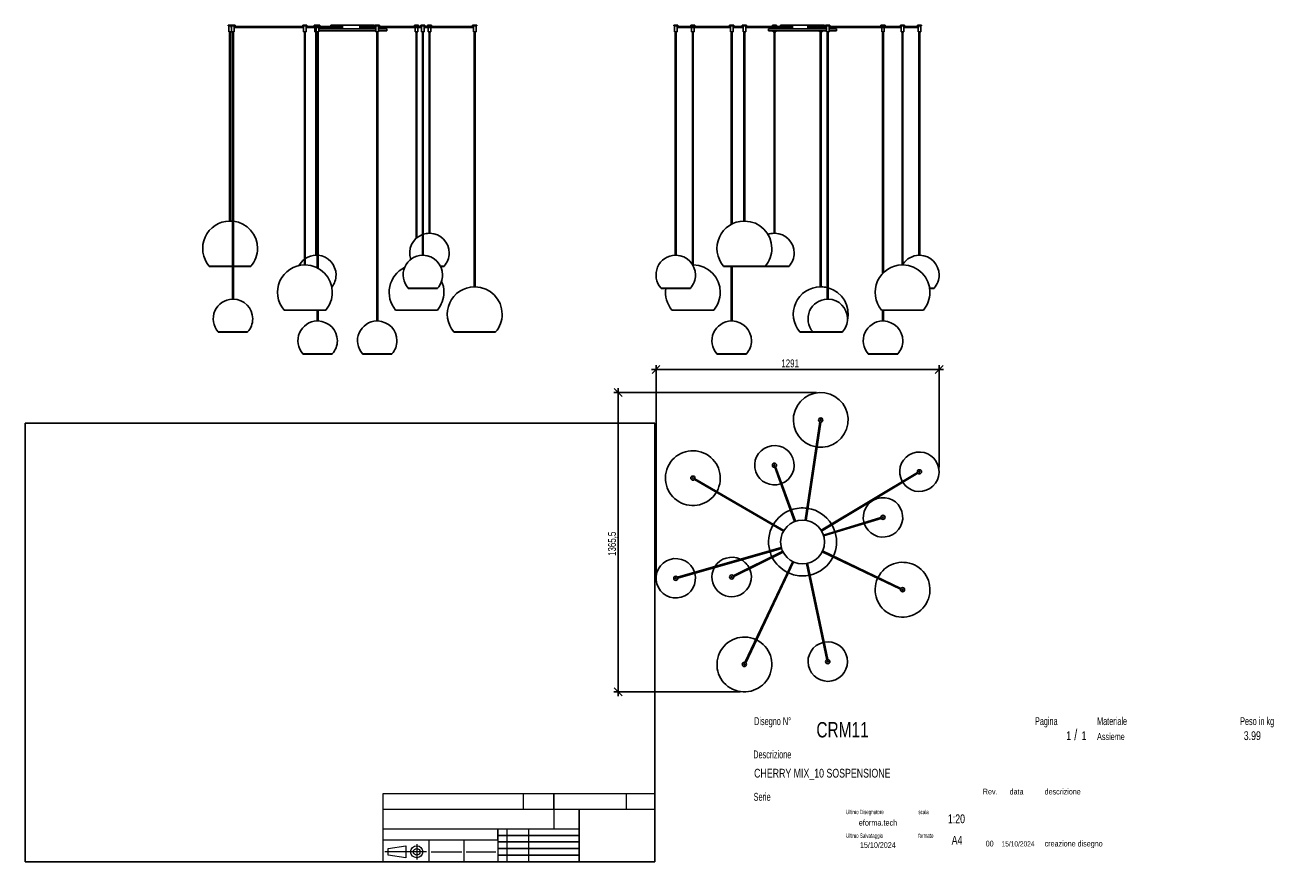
# Model space of a CAD drawing. Header units: millimetres. Extents: x 2 to 291, y 2 to 193.
import ezdxf

# ---------------------------------------------------------------- set-up
doc = ezdxf.new("R2010")
doc.units = ezdxf.units.MM
doc.layers.add('FORMAT', color=7, linetype='Continuous')
doc.styles.add('SLDTEXTSTYLE0', font='TXT', dxfattribs={"width": 0.605})
doc.styles.add('SLDTEXTSTYLE1', font='TXT', dxfattribs={"width": 0.75})
doc.dimstyles.new('SLDDIMSTYLE0', dxfattribs={"dimtxt": 1.8, "dimasz": 1.8, "dimexe": 0, "dimexo": 0.0625, "dimgap": 0.45, "dimtad": 1, "dimlfac": 20, "dimrnd": 1e-09, "dimzin": 12, "dimdsep": 46, "dimtxsty": 'SLDTEXTSTYLE1', "dimblk1": 'OBLIQUE', "dimblk2": 'OBLIQUE', "dimsah": 1, "dimcen": 0.09, "dimadec": 0, "dimazin": 3, "dimtfac": 1, "dimtmove": 0, "dimatfit": 0, "dimldrblk": 'OBLIQUE', "dimfxl": 0, "dimfrac": 2, "dimtolj": 1, "dimtzin": 12, "dimarcsym": 0})

# ---------------------------------------------------------------- blocks, each defined once
blk = doc.blocks.new('_Oblique')
at = {"color": 0, "linetype": 'ByBlock', "lineweight": -2}
blk.add_line((-0.5, -0.5), (0.5, 0.5), dxfattribs=at)
blk = doc.blocks.new('_D')
at = {"layer": 'FORMAT', "color": 7}
for p, q in [((137.67, 109.52), (137.67, 110.52)), ((182.85, 109.52), (136.67, 109.52)), ((137.67, 109.52), (137.67, 41.24)), ((165.45, 41.24), (136.67, 41.24)), ((137.67, 41.24), (137.67, 40.24))]:
    blk.add_line(p, q, dxfattribs=at)
at = {"layer": 'FORMAT', "color": 7, "xscale": 1.8, "yscale": 1.8}
for p, rotation in [((137.67, 109.52, 36.25), 270.0000000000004), ((137.67, 41.24, 36.25), 90.0000000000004)]:
    blk.add_blockref('_Oblique', p, dxfattribs=dict(at, rotation=rotation))
at = {"layer": 'FORMAT', "color": 7, "insert": (135.35, 72.25), "char_height": 1.8, "attachment_point": 1, "rotation": 90, "style": 'SLDTEXTSTYLE1'}
blk.add_mtext('1365,5', dxfattribs=at)
blk = doc.blocks.new('_D_1')
at = {"layer": 'FORMAT', "color": 7}
for p, q in [((146.3, 68.14), (146.3, 115.75)), ((210.85, 92.44), (210.85, 115.75)), ((146.3, 114.75), (145.3, 114.75)), ((146.3, 114.75), (210.85, 114.75)), ((210.85, 114.75), (211.85, 114.75))]:
    blk.add_line(p, q, dxfattribs=at)
at = {"layer": 'FORMAT', "color": 7, "xscale": 1.8, "yscale": 1.8}
blk.add_blockref('_Oblique', (146.3, 114.75, 36.25), dxfattribs=at)
at = {"layer": 'FORMAT', "color": 7, "xscale": 1.8, "yscale": 1.8, "rotation": 180.0000000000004}
blk.add_blockref('_Oblique', (210.85, 114.75, 36.25), dxfattribs=at)
at = {"layer": 'FORMAT', "color": 7, "insert": (174.86, 117.07), "char_height": 1.8, "attachment_point": 1, "style": 'SLDTEXTSTYLE1'}
blk.add_mtext('1291', dxfattribs=at)

msp = doc.modelspace()

# ---------------------------------------------------------------- linework, layer by layer
at = {"color": 7, "linetype": 'Continuous', "lineweight": 25}
for p, q in [((48.71355, 193.28755), (48.71355, 193.13755)), ((49.36355, 193.28755), (48.71355, 193.28755)), ((49.36355, 193.13755), (48.71355, 193.13755)), ((48.88855, 193.13755), (48.88855, 191.78755)), ((49.48855, 191.78755), (48.88855, 191.78755)), ((49.08855, 191.78755), (49.08855, 148.63675)), ((49.28855, 148.63675), (49.28855, 191.78755)), ((49.36355, 193.28755), (49.36355, 193.13755)), ((49.37375, 193.28755), (49.36355, 193.28755)), ((49.37375, 193.13755), (49.36355, 193.13755)), ((50.31355, 193.28755), (49.37375, 193.28755)), ((50.31355, 193.13755), (49.37375, 193.13755)), ((49.53855, 192.98755), (49.45353, 192.98755)), ((49.45369, 192.78755), (49.53855, 192.78755)), ((49.48855, 192.98755), (49.48855, 193.13755)), ((49.48855, 191.78755), (49.48855, 192.78755)), ((49.53855, 193.13755), (49.53855, 191.78755)), ((49.54499, 191.78755), (49.53855, 191.78755)), ((50.13855, 191.78755), (49.54499, 191.78755)), ((49.73855, 191.78755), (49.73855, 130.83644)), ((49.93855, 130.83644), (49.93855, 191.78755)), ((50.13855, 192.96614), (50.13855, 193.13755)), ((65.93855, 192.98755), (50.13855, 192.98755)), ((50.13855, 191.78755), (50.13855, 192.80896)), ((50.13855, 192.78755), (65.93855, 192.78755)), ((50.31355, 193.13755), (50.31355, 193.28755)), ((65.76355, 193.28755), (65.76355, 193.13755)), ((66.03368, 193.28755), (65.76355, 193.28755)), ((66.03368, 193.13755), (65.76355, 193.13755)), ((65.93855, 193.13755), (65.93855, 191.78755)), ((66.10916, 191.78755), (65.93855, 191.78755)), ((66.71355, 193.28755), (66.03368, 193.28755)), ((66.71355, 193.13755), (66.03368, 193.13755)), ((66.53855, 191.78755), (66.10916, 191.78755)), ((66.13855, 191.78755), (66.13855, 138.63675)), ((66.33855, 138.63675), (66.33855, 191.78755)), ((66.53855, 191.78755), (66.53855, 193.13755)), ((74.98197, 192.98755), (66.53855, 192.98755)), ((66.53855, 192.78755), (74.98197, 192.78755)), ((66.71355, 193.13755), (66.71355, 193.28755)), ((68.36355, 193.28755), (68.36355, 193.13755)), ((68.66355, 193.28755), (68.36355, 193.28755)), ((68.66355, 193.13755), (68.36355, 193.13755)), ((68.53855, 193.13755), (68.53855, 192.98755)), ((68.53855, 192.78755), (68.53855, 191.78755)), ((68.83855, 191.78755), (68.53855, 191.78755)), ((68.66355, 193.28755), (68.66355, 193.13755)), ((69.61355, 193.28755), (68.66355, 193.28755)), ((69.61355, 193.13755), (68.66355, 193.13755)), ((68.73855, 191.78755), (68.73855, 140.83644)), ((68.83855, 193.13755), (68.83855, 192.98755)), ((68.83855, 192.78755), (68.83855, 191.78755)), ((69.43855, 191.78755), (68.83855, 191.78755)), ((68.93855, 140.83644), (68.93855, 191.78755)), ((69.03855, 191.78755), (69.03855, 137.97526)), ((69.23855, 137.87048), (69.23855, 191.78755)), ((69.38855, 192.48755), (69.38855, 192.03755)), ((69.38855, 192.48755), (82.43855, 192.48755)), ((69.38855, 192.03755), (82.43855, 192.03755)), ((69.43855, 192.98755), (69.43855, 193.13755)), ((69.43855, 192.48755), (69.43855, 192.78755)), ((69.43855, 191.78755), (69.43855, 192.03755)), ((69.61355, 193.13755), (69.61355, 193.28755)), ((72.13855, 193.28755), (72.13855, 192.98755)), ((72.13855, 193.28755), (82.13855, 193.28755)), ((72.13855, 192.78755), (72.13855, 192.48755)), ((82.43855, 192.98755), (78.59799, 192.98755)), ((78.59799, 192.78755), (82.43855, 192.78755)), ((82.13855, 192.98755), (82.13855, 193.28755)), ((82.13855, 192.48755), (82.13855, 192.78755)), ((82.26355, 193.28755), (82.26355, 193.13755)), ((82.8772, 193.28755), (82.26355, 193.28755)), ((82.8772, 193.13755), (82.26355, 193.13755)), ((82.43855, 193.13755), (82.43855, 191.78755)), ((82.82612, 191.78755), (82.43855, 191.78755)), ((82.63855, 191.78755), (82.63855, 125.83644)), ((83.03855, 191.78755), (82.82612, 191.78755)), ((82.83855, 125.83644), (82.83855, 191.78755)), ((83.21355, 193.28755), (82.8772, 193.28755)), ((83.21355, 193.13755), (82.8772, 193.13755)), ((83.03855, 191.78755), (83.03855, 193.13755)), ((92.83855, 192.98755), (83.03855, 192.98755)), ((83.03855, 192.78755), (92.83855, 192.78755)), ((83.03855, 192.48755), (84.88855, 192.48755)), ((83.03855, 192.03755), (84.88855, 192.03755)), ((83.21355, 193.13755), (83.21355, 193.28755)), ((84.88855, 192.03755), (84.88855, 192.48755)), ((91.21355, 193.28755), (91.21355, 193.13755)), ((92.16355, 193.28755), (91.21355, 193.28755)), ((92.16355, 193.13755), (91.21355, 193.13755)), ((91.38855, 193.13755), (91.38855, 192.98755)), ((91.38855, 192.78755), (91.38855, 191.78755)), ((91.98855, 191.78755), (91.38855, 191.78755)), ((91.58855, 191.78755), (91.58855, 144.64625)), ((91.78855, 144.82001), (91.78855, 191.78755)), ((91.98855, 192.98755), (91.98855, 193.13755)), ((91.98855, 191.78755), (91.98855, 192.78755)), ((92.16355, 193.13755), (92.16355, 193.28755)), ((92.66355, 193.28755), (92.66355, 193.13755)), ((93.38305, 193.28755), (92.66355, 193.28755)), ((93.38305, 193.13755), (92.66355, 193.13755)), ((92.83855, 193.13755), (92.83855, 191.78755)), ((93.29297, 191.78755), (92.83855, 191.78755)), ((93.03855, 191.78755), (93.03855, 140.83644)), ((93.23855, 140.83644), (93.23855, 191.78755)), ((93.43855, 191.78755), (93.29297, 191.78755)), ((93.61355, 193.28755), (93.38305, 193.28755)), ((93.61355, 193.13755), (93.38305, 193.13755)), ((93.43855, 191.78755), (93.43855, 193.13755)), ((104.66355, 192.98755), (93.43855, 192.98755)), ((93.43855, 192.78755), (104.66355, 192.78755)), ((93.61355, 193.13755), (93.61355, 193.28755)), ((94.16355, 193.28755), (94.16355, 193.13755)), ((95.11355, 193.28755), (94.16355, 193.28755)), ((95.11355, 193.13755), (94.16355, 193.13755)), ((94.33855, 193.13755), (94.33855, 192.98755)), ((94.33855, 192.78755), (94.33855, 191.78755)), ((94.93855, 191.78755), (94.33855, 191.78755)), ((94.53855, 191.78755), (94.53855, 145.83644)), ((94.73855, 145.83644), (94.73855, 191.78755)), ((94.93855, 192.98755), (94.93855, 193.13755)), ((94.93855, 191.78755), (94.93855, 192.78755)), ((95.11355, 193.13755), (95.11355, 193.28755)), ((104.48855, 193.28755), (104.48855, 193.13755)), ((105.43855, 193.28755), (104.48855, 193.28755)), ((105.43855, 193.13755), (104.48855, 193.13755)), ((104.66355, 193.13755), (104.66355, 192.97722)), ((104.66355, 192.79788), (104.66355, 191.78755)), ((105.26355, 191.78755), (104.66355, 191.78755)), ((104.86355, 191.78755), (104.86355, 133.63675)), ((105.06355, 133.63675), (105.06355, 191.78755)), ((105.26355, 191.78755), (105.26355, 193.13755)), ((105.43855, 193.13755), (105.43855, 193.28755)), ((150.32029, 193.28755), (150.32029, 193.13755)), ((150.33875, 193.28755), (150.32029, 193.28755)), ((150.33875, 193.13755), (150.32029, 193.13755)), ((151.27029, 193.28755), (150.33875, 193.28755)), ((151.27029, 193.13755), (150.33875, 193.13755)), ((150.49529, 193.13755), (150.49529, 191.78755)), ((150.50695, 191.78755), (150.49529, 191.78755)), ((151.09529, 191.78755), (150.50695, 191.78755)), ((150.69529, 191.78755), (150.69529, 140.83644)), ((150.89529, 140.83644), (150.89529, 191.78755)), ((151.09529, 192.94361), (151.09529, 193.13755)), ((163.24529, 192.98755), (151.09529, 192.98755)), ((151.09529, 191.78755), (151.09529, 192.83149)), ((151.09529, 192.78755), (163.24529, 192.78755)), ((151.27029, 193.13755), (151.27029, 193.28755)), ((154.22029, 193.28755), (154.22029, 193.13755)), ((155.17029, 193.28755), (154.22029, 193.28755)), ((155.17029, 193.13755), (154.22029, 193.13755)), ((154.39529, 193.13755), (154.39529, 192.98755)), ((154.39529, 192.78755), (154.39529, 191.78755)), ((154.99529, 191.78755), (154.39529, 191.78755)), ((154.59529, 191.78755), (154.59529, 138.74794)), ((154.79529, 138.63675), (154.79529, 191.78755)), ((154.99529, 192.98755), (154.99529, 193.13755)), ((154.99529, 191.78755), (154.99529, 192.78755)), ((155.17029, 193.13755), (155.17029, 193.28755)), ((163.07029, 193.28755), (163.07029, 193.13755)), ((163.11965, 193.28755), (163.07029, 193.28755)), ((163.11965, 193.13755), (163.07029, 193.13755)), ((164.02029, 193.28755), (163.11965, 193.28755)), ((164.02029, 193.13755), (163.11965, 193.13755)), ((163.24529, 193.13755), (163.24529, 191.78755)), ((163.27647, 191.78755), (163.24529, 191.78755)), ((163.84529, 191.78755), (163.27647, 191.78755)), ((163.44529, 191.78755), (163.44529, 147.87048)), ((163.64529, 147.97526), (163.64529, 191.78755)), ((163.84529, 191.78755), (163.84529, 193.13755)), ((166.14529, 192.98755), (163.84529, 192.98755)), ((163.84529, 192.78755), (166.14529, 192.78755)), ((164.02029, 193.13755), (164.02029, 193.28755)), ((165.97029, 193.28755), (165.97029, 193.13755)), ((166.24182, 193.28755), (165.97029, 193.28755)), ((166.24182, 193.13755), (165.97029, 193.13755)), ((166.14529, 193.13755), (166.14529, 191.78755)), ((166.31678, 191.78755), (166.14529, 191.78755)), ((166.92029, 193.28755), (166.24182, 193.28755)), ((166.92029, 193.13755), (166.24182, 193.13755)), ((166.74529, 191.78755), (166.31678, 191.78755)), ((166.34529, 191.78755), (166.34529, 148.63675)), ((166.54529, 148.63675), (166.54529, 191.78755)), ((166.74529, 191.78755), (166.74529, 193.13755)), ((177.55347, 192.98755), (166.74529, 192.98755)), ((166.74529, 192.78755), (177.55347, 192.78755)), ((166.92029, 193.13755), (166.92029, 193.28755)), ((171.94529, 192.48755), (171.94529, 192.03755)), ((171.94529, 192.48755), (179.69529, 192.48755)), ((171.94529, 192.03755), (179.69529, 192.03755)), ((172.82029, 193.28755), (172.82029, 193.13755)), ((173.77029, 193.28755), (172.82029, 193.28755)), ((173.77029, 193.13755), (172.82029, 193.13755)), ((172.99529, 193.13755), (172.99529, 192.98755)), ((172.99529, 192.78755), (172.99529, 192.48755)), ((172.99529, 192.03755), (172.99529, 191.78755)), ((173.59529, 191.78755), (172.99529, 191.78755)), ((173.19529, 191.78755), (173.19529, 145.83644)), ((173.39529, 145.83644), (173.39529, 191.78755)), ((173.59529, 192.98755), (173.59529, 193.13755)), ((173.59529, 192.48755), (173.59529, 192.78755)), ((173.59529, 191.78755), (173.59529, 192.03755)), ((173.77029, 193.13755), (173.77029, 193.28755)), ((174.69529, 193.28755), (174.69529, 192.98755)), ((174.69529, 193.28755), (179.69529, 193.28755)), ((174.69529, 192.78755), (174.69529, 192.48755)), ((179.69529, 193.28755), (184.69529, 193.28755)), ((179.69529, 192.48755), (185.14529, 192.48755)), ((179.69529, 192.03755), (185.14529, 192.03755)), ((185.14529, 192.98755), (180.7258, 192.98755)), ((180.7258, 192.78755), (185.14529, 192.78755)), ((183.54529, 192.03755), (183.54529, 191.78755)), ((184.14529, 191.78755), (183.54529, 191.78755)), ((183.74529, 191.78755), (183.74529, 133.63675)), ((183.94529, 133.63675), (183.94529, 191.78755)), ((184.14529, 191.78755), (184.14529, 192.03755)), ((184.69529, 192.98755), (184.69529, 193.28755)), ((184.69529, 192.48755), (184.69529, 192.78755)), ((184.97029, 193.28755), (184.97029, 193.13755)), ((185.54319, 193.28755), (184.97029, 193.28755)), ((185.54319, 193.13755), (184.97029, 193.13755)), ((185.14529, 193.13755), (185.14529, 191.78755)), ((185.50712, 191.78755), (185.14529, 191.78755)), ((185.34529, 191.78755), (185.34529, 130.83644)), ((185.74529, 191.78755), (185.50712, 191.78755)), ((185.92029, 193.28755), (185.54319, 193.28755)), ((185.92029, 193.13755), (185.54319, 193.13755)), ((185.54529, 130.83644), (185.54529, 191.78755)), ((185.74529, 191.78755), (185.74529, 193.13755)), ((202.19529, 192.98755), (185.74529, 192.98755)), ((185.74529, 192.78755), (202.19529, 192.78755)), ((185.74529, 192.48755), (187.44529, 192.48755)), ((185.74529, 192.03755), (187.44529, 192.03755)), ((185.92029, 193.13755), (185.92029, 193.28755)), ((187.44529, 192.03755), (187.44529, 192.48755)), ((197.57029, 193.28755), (197.57029, 193.13755)), ((198.52029, 193.28755), (197.57029, 193.28755)), ((198.52029, 193.13755), (197.57029, 193.13755)), ((197.74529, 193.13755), (197.74529, 192.98755)), ((197.74529, 192.78755), (197.74529, 191.78755)), ((198.34529, 191.78755), (197.74529, 191.78755)), ((197.94529, 191.78755), (197.94529, 136.67241)), ((198.14529, 136.87531), (198.14529, 191.78755)), ((198.34529, 192.98755), (198.34529, 193.13755)), ((198.34529, 191.78755), (198.34529, 192.78755)), ((198.52029, 193.13755), (198.52029, 193.28755)), ((202.02029, 193.28755), (202.02029, 193.13755)), ((202.92384, 193.28755), (202.02029, 193.28755)), ((202.92384, 193.13755), (202.02029, 193.13755)), ((202.19529, 193.13755), (202.19529, 191.78755)), ((202.76595, 191.78755), (202.19529, 191.78755)), ((202.39529, 191.78755), (202.39529, 138.63675)), ((202.59529, 138.63675), (202.59529, 191.78755)), ((202.79529, 191.78755), (202.76595, 191.78755)), ((202.79529, 191.78755), (202.79529, 193.13755)), ((206.08809, 192.98755), (202.79529, 192.98755)), ((202.79529, 192.78755), (206.08809, 192.78755)), ((202.97029, 193.28755), (202.92384, 193.28755)), ((202.97029, 193.13755), (202.92384, 193.13755)), ((202.97029, 193.13755), (202.97029, 193.28755)), ((205.87029, 193.28755), (205.87029, 193.13755)), ((206.82029, 193.28755), (205.87029, 193.28755)), ((206.82029, 193.13755), (205.87029, 193.13755)), ((206.04529, 193.13755), (206.04529, 192.98755)), ((206.04529, 192.78755), (206.04529, 191.78755)), ((206.64529, 191.78755), (206.04529, 191.78755)), ((206.24529, 191.78755), (206.24529, 140.83644)), ((206.44529, 140.83644), (206.44529, 191.78755)), ((206.64529, 191.78755), (206.64529, 193.13755)), ((206.82029, 193.13755), (206.82029, 193.28755)), ((49.28855, 148.63675), (49.08855, 148.63675)), ((166.40246, 148.63675), (166.34529, 148.63675)), ((166.54529, 148.63675), (166.40246, 148.63675)), ((94.73855, 145.83644), (94.53855, 145.83644)), ((173.39529, 145.83644), (173.19529, 145.83644)), ((66.19542, 138.63675), (66.13855, 138.63675)), ((66.33855, 138.63675), (66.19542, 138.63675)), ((68.93855, 140.83644), (68.73855, 140.83644)), ((69.03855, 140.8331), (68.93855, 140.83644)), ((93.19002, 140.83644), (93.03855, 140.83644)), ((93.23855, 140.83644), (93.19002, 140.83644)), ((150.69918, 140.83644), (150.69529, 140.83644)), ((150.89529, 140.83644), (150.69918, 140.83644)), ((154.79529, 138.63675), (154.66358, 138.63675)), ((202.58551, 138.63675), (202.39529, 138.63675)), ((202.59529, 138.63675), (202.58551, 138.63675)), ((206.44529, 140.83644), (206.24529, 140.83644)), ((44.4283, 138.33755), (44.4283, 138.28755)), ((49.73855, 138.33755), (44.4283, 138.33755)), ((44.4283, 138.28755), (49.73855, 138.28755)), ((53.9488, 138.33755), (49.93855, 138.33755)), ((49.93855, 138.33755), (53.48994, 138.33755)), ((49.93855, 138.28755), (53.48994, 138.28755)), ((53.48994, 138.33755), (53.9488, 138.33755)), ((53.48994, 138.28755), (53.9488, 138.28755)), ((53.9488, 138.28755), (53.9488, 138.33755)), ((97.99265, 138.33755), (97.16968, 138.33755)), ((97.1941, 138.28755), (97.99265, 138.28755)), ((97.99265, 138.28755), (97.99265, 138.33755)), ((161.68504, 138.33755), (161.68504, 138.28755)), ((164.40617, 138.33755), (161.68504, 138.33755)), ((161.68504, 138.33755), (171.20554, 138.33755)), ((161.68504, 138.28755), (171.20554, 138.28755)), ((163.44529, 138.28755), (163.44529, 125.83644)), ((163.64529, 125.83644), (163.64529, 138.28755)), ((171.20554, 138.33755), (164.40617, 138.33755)), ((171.20554, 138.28755), (171.20554, 138.33755)), ((176.64939, 138.33755), (171.20554, 138.33755)), ((171.20554, 138.33755), (174.44731, 138.33755)), ((171.20554, 138.28755), (174.44731, 138.28755)), ((174.44731, 138.33755), (176.64939, 138.33755)), ((174.44731, 138.28755), (176.64939, 138.28755)), ((176.64939, 138.28755), (176.64939, 138.33755)), ((89.78445, 133.33755), (89.78445, 133.28755)), ((94.86502, 133.33755), (89.78445, 133.33755)), ((89.78445, 133.33755), (96.49265, 133.33755)), ((89.78445, 133.28755), (96.49265, 133.28755)), ((96.49265, 133.33755), (94.86502, 133.33755)), ((96.49265, 133.28755), (96.49265, 133.33755)), ((105.06355, 133.63675), (104.86355, 133.63675)), ((147.44119, 133.33755), (147.44119, 133.28755)), ((147.57151, 133.33755), (147.44119, 133.33755)), ((147.44119, 133.33755), (154.14939, 133.33755)), ((147.44119, 133.28755), (154.14939, 133.28755)), ((154.14939, 133.33755), (147.57151, 133.33755)), ((154.14939, 133.28755), (154.14939, 133.33755)), ((183.94529, 133.63675), (183.74529, 133.63675)), ((209.69939, 133.33755), (208.67267, 133.33755)), ((208.68015, 133.28755), (209.69939, 133.28755)), ((209.69939, 133.28755), (209.69939, 133.33755)), ((49.7407, 130.83644), (49.73855, 130.83644)), ((49.93855, 130.83644), (49.7407, 130.83644)), ((185.4659, 130.83644), (185.34529, 130.83644)), ((185.54529, 130.83644), (185.4659, 130.83644)), ((61.4783, 128.33755), (61.4783, 128.28755)), ((64.18538, 128.33755), (61.4783, 128.33755)), ((61.4783, 128.33755), (70.9988, 128.33755)), ((61.4783, 128.28755), (70.9988, 128.28755)), ((70.9988, 128.33755), (64.18538, 128.33755)), ((69.03855, 128.28755), (69.03855, 125.83644)), ((69.23855, 125.83644), (69.23855, 128.28755)), ((70.9988, 128.28755), (70.9988, 128.33755)), ((86.9283, 128.33755), (86.9283, 128.28755)), ((96.4488, 128.33755), (86.9283, 128.33755)), ((86.9283, 128.33755), (89.29409, 128.33755)), ((86.9283, 128.28755), (89.29409, 128.28755)), ((89.29409, 128.33755), (96.4488, 128.33755)), ((89.29409, 128.28755), (96.4488, 128.28755)), ((96.4488, 128.28755), (96.4488, 128.33755)), ((149.93504, 128.33755), (149.93504, 128.28755)), ((159.45554, 128.33755), (149.93504, 128.33755)), ((149.93504, 128.33755), (158.80948, 128.33755)), ((149.93504, 128.28755), (158.80948, 128.28755)), ((158.80948, 128.33755), (159.45554, 128.33755)), ((158.80948, 128.28755), (159.45554, 128.28755)), ((159.45554, 128.28755), (159.45554, 128.33755)), ((197.73504, 128.33755), (197.73504, 128.28755)), ((206.79, 128.33755), (197.73504, 128.33755)), ((197.73504, 128.33755), (207.25554, 128.33755)), ((197.73504, 128.28755), (207.25554, 128.28755)), ((197.94529, 128.28755), (197.94529, 125.83644)), ((198.14529, 125.83644), (198.14529, 128.28755)), ((207.25554, 128.33755), (206.79, 128.33755)), ((207.25554, 128.28755), (207.25554, 128.33755)), ((69.23855, 125.83644), (69.03855, 125.83644)), ((82.76774, 125.83644), (82.63855, 125.83644)), ((82.83855, 125.83644), (82.76774, 125.83644)), ((163.45568, 125.83644), (163.44529, 125.83644)), ((163.64529, 125.83644), (163.45568, 125.83644)), ((198.14529, 125.83644), (197.94529, 125.83644)), ((46.48445, 123.33755), (46.48445, 123.28755)), ((46.55646, 123.33755), (46.48445, 123.33755)), ((46.48445, 123.33755), (53.19265, 123.33755)), ((46.48445, 123.28755), (53.19265, 123.28755)), ((53.19265, 123.33755), (46.55646, 123.33755)), ((53.19265, 123.28755), (53.19265, 123.33755)), ((100.2033, 123.33755), (100.2033, 123.28755)), ((109.67173, 123.33755), (100.2033, 123.33755)), ((100.2033, 123.33755), (109.7238, 123.33755)), ((100.2033, 123.28755), (109.7238, 123.28755)), ((109.7238, 123.33755), (109.67173, 123.33755)), ((109.7238, 123.28755), (109.7238, 123.33755)), ((179.08504, 123.33755), (179.08504, 123.28755)), ((182.09119, 123.33755), (179.08504, 123.33755)), ((179.08504, 123.28755), (182.09119, 123.28755)), ((182.09119, 123.33755), (182.09119, 123.28755)), ((186.13658, 123.33755), (182.09119, 123.33755)), ((182.09119, 123.33755), (188.79939, 123.33755)), ((182.09119, 123.28755), (188.79939, 123.28755)), ((188.79939, 123.33755), (186.13658, 123.33755)), ((188.79939, 123.28755), (188.79939, 123.33755)), ((65.78445, 118.33755), (65.78445, 118.28755)), ((72.49265, 118.33755), (65.78445, 118.33755)), ((65.78445, 118.33755), (70.62737, 118.33755)), ((65.78445, 118.28755), (70.62737, 118.28755)), ((70.62737, 118.33755), (72.49265, 118.33755)), ((70.62737, 118.28755), (72.49265, 118.28755)), ((72.49265, 118.28755), (72.49265, 118.33755)), ((79.38445, 118.33755), (79.38445, 118.28755)), ((83.71757, 118.33755), (79.38445, 118.33755)), ((79.38445, 118.33755), (86.09265, 118.33755)), ((79.38445, 118.28755), (86.09265, 118.28755)), ((86.09265, 118.33755), (83.71757, 118.33755)), ((86.09265, 118.28755), (86.09265, 118.33755)), ((160.19119, 118.33755), (160.19119, 118.28755)), ((160.53973, 118.33755), (160.19119, 118.33755)), ((160.19119, 118.33755), (166.89939, 118.33755)), ((160.19119, 118.28755), (166.89939, 118.28755)), ((166.89939, 118.33755), (160.53973, 118.33755)), ((166.89939, 118.28755), (166.89939, 118.33755)), ((194.69119, 118.33755), (194.69119, 118.28755)), ((201.39939, 118.33755), (194.69119, 118.33755)), ((194.69119, 118.33755), (194.83725, 118.33755)), ((194.69119, 118.28755), (194.83725, 118.28755)), ((194.83725, 118.33755), (201.39939, 118.33755)), ((194.83725, 118.28755), (201.39939, 118.28755)), ((201.39939, 118.28755), (201.39939, 118.33755)), ((183.67789, 102.82385), (180.33381, 80.40243)), ((180.53163, 80.37293), (183.8757, 102.79435)), ((173.36087, 92.47292), (177.88439, 80.10391)), ((178.07222, 80.1726), (173.5487, 92.54161)), ((155.04632, 89.67337), (175.32446, 77.8715)), ((175.42506, 78.04435), (155.14693, 89.84622)), ((205.8957, 91.29009), (183.92972, 78.10225)), ((184.03266, 77.93078), (205.99865, 91.11862)), ((197.57197, 81.00348), (184.44741, 76.99816)), ((184.50579, 76.80687), (197.63035, 80.81219)), ((174.86292, 74.15957), (151.214, 67.36767)), ((151.26921, 67.17544), (174.91813, 73.96734)), ((175.17137, 73.31402), (163.91701, 67.7391)), ((164.00578, 67.55988), (175.26015, 73.1348)), ((184.16226, 73.19701), (202.03322, 64.65343)), ((202.11948, 64.83388), (184.24853, 73.37745)), ((177.46354, 70.96908), (166.55385, 47.9558)), ((166.73457, 47.87013), (177.64426, 70.88341)), ((180.62774, 70.53109), (185.25174, 48.57715)), ((185.44744, 48.61837), (180.82344, 70.57231))]:
    msp.add_line(p, q, dxfattribs=at)
at = {"color": 7, "linetype": 'Continuous', "lineweight": 25, "flags": 128}
msp.add_lwpolyline([(49.73855, 148.6133), (49.62329, 148.62241), (49.28855, 148.63675)], dxfattribs=at)
at = {"color": 7, "linetype": 'Continuous', "lineweight": 25}
for centre, radius in [((183.84529, 103.26837), 0.475), ((183.84529, 103.26837), 0.1), ((173.29529, 92.94337), 0.475), ((173.29529, 92.94337), 0.1), ((154.69529, 89.99337), 0.475), ((154.69529, 89.99337), 0.1), ((206.34529, 91.44337), 0.475), ((206.34529, 91.44337), 0.1), ((198.04529, 81.04337), 0.475), ((198.04529, 81.04337), 0.1), ((179.69529, 75.44337), 5), ((150.79529, 67.14337), 0.475), ((150.79529, 67.14337), 0.1), ((163.54529, 67.44337), 0.475), ((163.54529, 67.44337), 0.1), ((202.49529, 64.54337), 0.475), ((202.49529, 64.54337), 0.1), ((166.44529, 47.49337), 0.475), ((166.44529, 47.49337), 0.1), ((185.44529, 48.14337), 0.475), ((185.44529, 48.14337), 0.1)]:
    msp.add_circle(centre, radius, dxfattribs=at)
for centre, radius, start, end in [((49.18855, 142.38755), 6.25, 90.9167716, 220.3909796), ((49.18855, 142.38755), 6.25, 0, 83.1078974), ((166.44529, 142.38755), 6.25, 90.9167716, 220.3909796), ((166.44529, 142.38755), 6.25, 0, 89.0832284), ((94.63855, 141.33755), 4.5, 110.8274969, 198.7524961), ((94.63855, 141.33755), 4.5, 91.2733444, 108.126204), ((94.63855, 141.33755), 4.5, 0, 88.7266556), ((173.29529, 141.33755), 4.5, 91.2733444, 109.2140507), ((173.29529, 141.33755), 4.5, 0, 88.7266556), ((49.18855, 142.38755), 6.25, 319.6090204, 0), ((166.44529, 142.38755), 6.25, 319.6090204, 0), ((66.23855, 132.38755), 6.25, 90.9167716, 220.3909796), ((68.83855, 136.33755), 4.5, 126.8698976, 151.4306574), ((68.83855, 136.33755), 4.5, 91.2733444, 123.7489886), ((66.23855, 132.38755), 6.25, 0, 89.0832284), ((68.83855, 136.33755), 4.5, 0, 84.9003111), ((93.13855, 136.33755), 4.5, 91.2733444, 221.8103149), ((93.13855, 136.33755), 4.5, 0, 88.7266556), ((94.63855, 141.33755), 4.5, 318.1896851, 0), ((150.79529, 136.33755), 4.5, 91.2733444, 221.8103149), ((150.79529, 136.33755), 4.5, 0, 88.7266556), ((154.69529, 132.38755), 6.25, 0, 89.0832284), ((173.29529, 141.33755), 4.5, 318.1896851, 0), ((202.49529, 132.38755), 6.25, 90.9167716, 220.3909796), ((206.34529, 136.33755), 4.5, 91.2733444, 146.4426902), ((202.49529, 132.38755), 6.25, 0, 89.0832284), ((206.34529, 136.33755), 4.5, 0, 88.7266556), ((68.83855, 136.33755), 4.5, 321.8612911, 0), ((91.68855, 132.38755), 6.25, 115.8714492, 220.3909796), ((93.13855, 136.33755), 4.5, 318.1896851, 0), ((150.79529, 136.33755), 4.5, 318.1896851, 0), ((206.34529, 136.33755), 4.5, 318.1896851, 0), ((91.68855, 132.38755), 6.25, 0, 23.813329), ((104.96355, 127.38755), 6.25, 90.9167716, 220.3909796), ((104.96355, 127.38755), 6.25, 0, 89.0832284), ((154.69529, 132.38755), 6.25, 171.7206243, 220.3909796), ((183.84529, 127.38755), 6.25, 90.9167716, 220.3909796), ((183.84529, 127.38755), 6.25, 76.1134596, 89.0832284), ((183.84529, 127.38755), 6.25, 346.7558766, 74.2166868), ((49.83855, 126.33755), 4.5, 91.2733444, 221.8103149), ((49.83855, 126.33755), 4.5, 0, 88.7266556), ((66.23855, 132.38755), 6.25, 319.6090204, 0), ((91.68855, 132.38755), 6.25, 319.6090204, 0), ((154.69529, 132.38755), 6.25, 319.6090204, 0), ((185.44529, 126.33755), 4.5, 91.2733444, 221.8103149), ((185.44529, 126.33755), 4.5, 0, 88.7266556), ((202.49529, 132.38755), 6.25, 319.6090204, 0), ((104.96355, 127.38755), 6.25, 319.6090204, 0), ((49.83855, 126.33755), 4.5, 318.1896851, 0), ((69.13855, 121.33755), 4.5, 91.2733444, 221.8103149), ((69.13855, 121.33755), 4.5, 0, 88.7266556), ((82.73855, 121.33755), 4.5, 91.2733444, 221.8103149), ((82.73855, 121.33755), 4.5, 0, 88.7266556), ((163.54529, 121.33755), 4.5, 91.2733444, 221.8103149), ((163.54529, 121.33755), 4.5, 0, 88.7266556), ((185.44529, 126.33755), 4.5, 318.1896851, 0), ((198.04529, 121.33755), 4.5, 91.2733444, 221.8103149), ((198.04529, 121.33755), 4.5, 0, 88.7266556), ((69.13855, 121.33755), 4.5, 318.1896851, 0), ((82.73855, 121.33755), 4.5, 318.1896851, 0), ((163.54529, 121.33755), 4.5, 318.1896851, 0), ((198.04529, 121.33755), 4.5, 318.1896851, 0), ((183.84529, 103.26837), 6.25, 262.4338406, 260.6002974), ((154.69529, 89.99337), 6.25, 330.7173664, 239.8005948), ((173.29529, 92.94337), 4.5, 291.3615324, 288.8148437), ((206.34529, 91.44337), 4.5, 120.9795623, 209.7062179), ((206.34529, 91.44337), 4.5, 212.2529066, 120.9795623), ((154.69529, 89.99337), 6.25, 239.8005948, 328.8838232), ((198.04529, 81.04337), 4.5, 106.9709895, 195.6976452), ((198.04529, 81.04337), 4.5, 198.2443339, 106.9709895), ((179.69529, 75.44337), 7.75, 110.827509, 149.0612739), ((179.69529, 75.44337), 7.75, 82.2563899, 109.3488672), ((179.69529, 75.44337), 7.75, 31.7188832, 80.7777481), ((179.69529, 75.44337), 7.75, 150.5399157, 195.2845982), ((179.69529, 75.44337), 7.75, 17.7103104, 30.2402414), ((179.69529, 75.44337), 7.75, 335.1882484, 16.2316686), ((179.69529, 75.44337), 7.75, 196.76324, 205.6124715), ((150.79529, 67.14337), 4.5, 17.2972634, 286.0239191), ((163.54529, 67.44337), 4.5, 151.9320577, 296.3517924), ((163.54529, 67.44337), 4.5, 63.7770807, 148.2707575), ((163.54529, 67.44337), 4.5, 296.3517924, 25.0784481), ((163.54529, 67.44337), 4.5, 27.6251368, 60.1157805), ((179.69529, 75.44337), 7.75, 207.0911133, 243.8968818), ((179.69529, 75.44337), 7.75, 282.6332675, 333.7096066), ((202.49529, 64.54337), 6.25, 155.3656991, 64.4489275), ((202.49529, 64.54337), 6.25, 64.4489275, 153.532156), ((150.79529, 67.14337), 4.5, 286.0239191, 14.7505747), ((179.69529, 75.44337), 7.75, 245.3755236, 270), ((179.69529, 75.44337), 7.75, 270, 281.1546257), ((166.44529, 47.49337), 6.25, 65.5529743, 63.7194311), ((185.44529, 48.14337), 4.5, 103.1672909, 100.6206022)]:
    msp.add_arc(centre, radius, start, end, dxfattribs=at)
for points, knots in [([(49.45939, 192.98661), (49.45571, 192.98638), (49.44734, 192.98584), (49.43164, 192.97277), (49.41595, 192.95076), (49.40376, 192.9211), (49.4021, 192.89856), (49.40129, 192.88755)], [0, 0, 0, 0, 0.1588853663, 0.3619084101, 0.5724873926, 0.7912241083, 1, 1, 1, 1]), ([(49.40129, 192.88755), (49.40208, 192.87666), (49.40366, 192.85491), (49.41531, 192.82563), (49.43098, 192.80289), (49.4472, 192.78914), (49.45579, 192.78879), (49.45934, 192.78864)], [0, 0, 0, 0, 0.206503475, 0.412719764, 0.626285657, 0.84531157, 1, 1, 1, 1]), ([(50.13833, 192.96468), (50.1383, 192.96002), (50.13824, 192.94821), (50.13637, 192.92093), (50.13608, 192.8985), (50.13593, 192.88755)], [0, 0, 0, 0, 0.250160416, 0.633815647, 1, 1, 1, 1]), ([(50.13593, 192.88755), (50.13607, 192.87671), (50.13636, 192.85505), (50.13816, 192.82771), (50.1383, 192.81555), (50.13835, 192.81028)], [0, 0, 0, 0, 0.361786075, 0.72306901, 1, 1, 1, 1]), ([(104.66372, 192.79864), (104.66386, 192.80305), (104.66417, 192.81297), (104.66701, 192.83873), (104.66915, 192.87087), (104.6691, 192.90467), (104.66707, 192.9355), (104.66427, 192.96124), (104.66389, 192.97157), (104.66371, 192.97649)], [0, 0, 0, 0, 0.1221365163, 0.2746079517, 0.4291614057, 0.5767122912, 0.7192644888, 0.8663877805, 1, 1, 1, 1]), ([(151.09519, 192.94153), (151.09515, 192.93454), (151.09504, 192.91831), (151.09485, 192.89871), (151.09475, 192.88755)], [0, 0, 0, 0, 0.430668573, 1, 1, 1, 1]), ([(151.09475, 192.88755), (151.09485, 192.87653), (151.09502, 192.8568), (151.09516, 192.8403), (151.09522, 192.833)], [0, 0, 0, 0, 0.558291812, 1, 1, 1, 1]), ([(206.08844, 192.78864), (206.08988, 192.78832), (206.09646, 192.78683), (206.11117, 192.79486), (206.12973, 192.81203), (206.14565, 192.8386), (206.15472, 192.87091), (206.15453, 192.90463), (206.14586, 192.93561), (206.13059, 192.96205), (206.11154, 192.98014), (206.09624, 192.98848), (206.08959, 192.9869), (206.08839, 192.98661)], [0, 0, 0, 0, 0.02833441, 0.129918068, 0.232877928, 0.340684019, 0.449962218, 0.554289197, 0.655081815, 0.759106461, 0.868108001, 0.976329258, 1, 1, 1, 1])]:
    msp.add_open_spline(points, degree=3, knots=knots, dxfattribs=at)
at = {"layer": 'FORMAT', "color": 251, "true_color": 0x484848}
for p, q in [((2.5, 102.5), (146, 102.5)), ((2.5, 102.5), (2.5, 2.5)), ((146, 102.5), (146, 2.5)), ((2.5, 2.5), (146, 2.5))]:
    msp.add_line(p, q, dxfattribs=at)
at = {"layer": 'FORMAT', "color": 251, "lineweight": 18, "true_color": 0x484848}
for p, q in [((146, 18), (84, 18)), ((84, 18), (84, 2.5)), ((116, 18), (116, 14.5)), ((139.5, 18), (139.5, 14.5)), ((84, 14.5), (146, 14.5)), ((84, 10), (123, 10)), ((112.25, 10), (112.25, 2.5)), ((117.25, 10), (117.25, 2.5)), ((123, 10), (128.75, 10)), ((84, 7.5), (110.25, 7.5)), ((85.22616, 5.51421), (89.22616, 6.13921)), ((89.22616, 6.13921), (89.22616, 3.38921)), ((91.73012, 6.52038), (91.73012, 3.03025)), ((94.5, 7.5), (94.5, 2.5)), ((102.5, 7.5), (102.5, 2.5)), ((110.25, 7.5), (110.25, 2.5)), ((93.94146, 4.76421), (84.44672, 4.76421)), ((85.22616, 4.01421), (85.22616, 5.51421)), ((89.22616, 3.38921), (85.22616, 4.01421)), ((95, 4.75), (102, 4.75)), ((103, 4.75), (109.75, 4.75))]:
    msp.add_line(p, q, dxfattribs=at)
at = {"layer": 'FORMAT', "color": 7}
for p, q in [((123, 14.5), (123, 18)), ((128.75, 10), (128.75, 14.5)), ((110.25, 7.5), (110.25, 10)), ((128.75, 2.5), (128.75, 10)), ((110.25, 8.5), (128.75, 8.5)), ((110.25, 7), (128.75, 7)), ((110.25, 5.5), (128.75, 5.5)), ((110.25, 4), (128.75, 4)), ((110.25, 2.5), (128.75, 2.5))]:
    msp.add_line(p, q, dxfattribs=at)
at = {"layer": 'FORMAT', "color": 7, "lineweight": 18}
msp.add_line((123, 14.5), (123, 10), dxfattribs=at)
at = {"layer": 'FORMAT', "color": 251, "lineweight": 18, "true_color": 0x484848}
for radius in [1.375, 0.75]:
    msp.add_circle((91.73012, 4.76421), radius, dxfattribs=at)

# ---------------------------------------------------------------- texts
at = {"color": 18, "linetype": 'Continuous', "lineweight": 0, "true_color": 0x060606, "insert": (280.29073, 32.24796), "char_height": 2, "attachment_point": 1, "style": 'SLDTEXTSTYLE1'}
msp.add_mtext('3.99', dxfattribs=at)
at = {"layer": 'FORMAT', "color": 18, "true_color": 0x060606}
for s, insert, char_height, attachment_point, style in [('Disegno N°', (168.65209, 35.46055), 1.8, 1, 'SLDTEXTSTYLE0'), ('Pagina', (232.68578, 35.4642), 1.8, 1, 'SLDTEXTSTYLE0'), ('Materiale', (246.84637, 35.4642), 1.8, 1, 'SLDTEXTSTYLE0'), ('Peso in kg', (279.45834, 35.4642), 1.8, 1, 'SLDTEXTSTYLE0'), ('CRM11', (182.85785, 34.35127), 3.5, 1, 'SLDTEXTSTYLE1'), ('1', (239.82456, 32.24796), 2, 1, 'SLDTEXTSTYLE1'), ('/', (241.64155, 32.74597), 2.5, 1, 'SLDTEXTSTYLE1'), ('1', (243.32047, 32.24796), 2, 1, 'SLDTEXTSTYLE1'), ('Assieme', (246.84637, 31.8349), 1.5875, 1, 'SLDTEXTSTYLE1'), ('Descrizione', (168.45959, 27.87301), 1.8, 1, 'SLDTEXTSTYLE0'), ('CHERRY MIX_10 SOSPENSIONE', (168.65209, 23.69153), 2, 1, 'SLDTEXTSTYLE1'), ('Serie', (168.54671, 18.20074), 1.8, 1, 'SLDTEXTSTYLE0'), ('Rev.', (220.80434, 19.14061), 1.3, 1, 'SLDTEXTSTYLE1'), ('data', (226.90583, 19.14061), 1.3, 1, 'SLDTEXTSTYLE1'), ('descrizione', (234.88928, 19.14061), 1.3, 1, 'SLDTEXTSTYLE1'), ('Ultimo Disegnatore', (189.61829, 14.3444), 1, 1, 'SLDTEXTSTYLE0'), ('scala', (206.10636, 14.3444), 1, 1, 'SLDTEXTSTYLE0'), ('1:20', (212.8317, 13.28812), 2, 1, 'SLDTEXTSTYLE1'), ('Ultimo Salvataggio', (189.61829, 8.93841), 1, 1, 'SLDTEXTSTYLE0'), ('formato', (206.10636, 8.93841), 1, 1, 'SLDTEXTSTYLE0'), ('15/10/2024', (196.86819, 6.95548), 1.3, 2, 'SLDTEXTSTYLE1'), ('A4', (213.69281, 8.39825), 2, 1, 'SLDTEXTSTYLE1'), ('00', (221.45534, 7.2775), 1.3, 1, 'SLDTEXTSTYLE1'), ('15/10/2024', (225.06555, 7.1779), 1.2, 1, 'SLDTEXTSTYLE1'), ('creazione disegno', (234.88928, 7.2775), 1.3, 1, 'SLDTEXTSTYLE1')]:
    msp.add_mtext(s, dxfattribs=dict(at, insert=insert, char_height=char_height, attachment_point=attachment_point, style=style))
at = {"layer": 'FORMAT', "color": 18, "true_color": 0x020202, "insert": (196.90354, 12.06285), "char_height": 1.3229167, "attachment_point": 2, "style": 'SLDTEXTSTYLE1'}
msp.add_mtext('eforma.tech', dxfattribs=at)

# ---------------------------------------------------------------- dimensions: what is measured, and where the dimension line sits
at = {"layer": 'FORMAT', "color": 7}
dim = msp.add_linear_dim(base=(210.84529, 114.7524), p1=(146.29529, 67.14337), p2=(210.84529, 91.44337), dimstyle='SLDDIMSTYLE0', dxfattribs=at)
dim.commit()
dim.dimension.update_dxf_attribs({"geometry": '_D_1', "text_midpoint": (177.51542, 114.7524), "dimtype": 160})
dim = msp.add_linear_dim(base=(137.66955, 41.24337), p1=(183.84529, 109.51837), p2=(166.44529, 41.24337), angle=90, dimstyle='SLDDIMSTYLE0', dxfattribs=at)
dim.commit()
dim.dimension.update_dxf_attribs({"geometry": '_D', "text_midpoint": (137.66955, 75.90546), "dimtype": 160})

doc.saveas('drawing.dxf')
